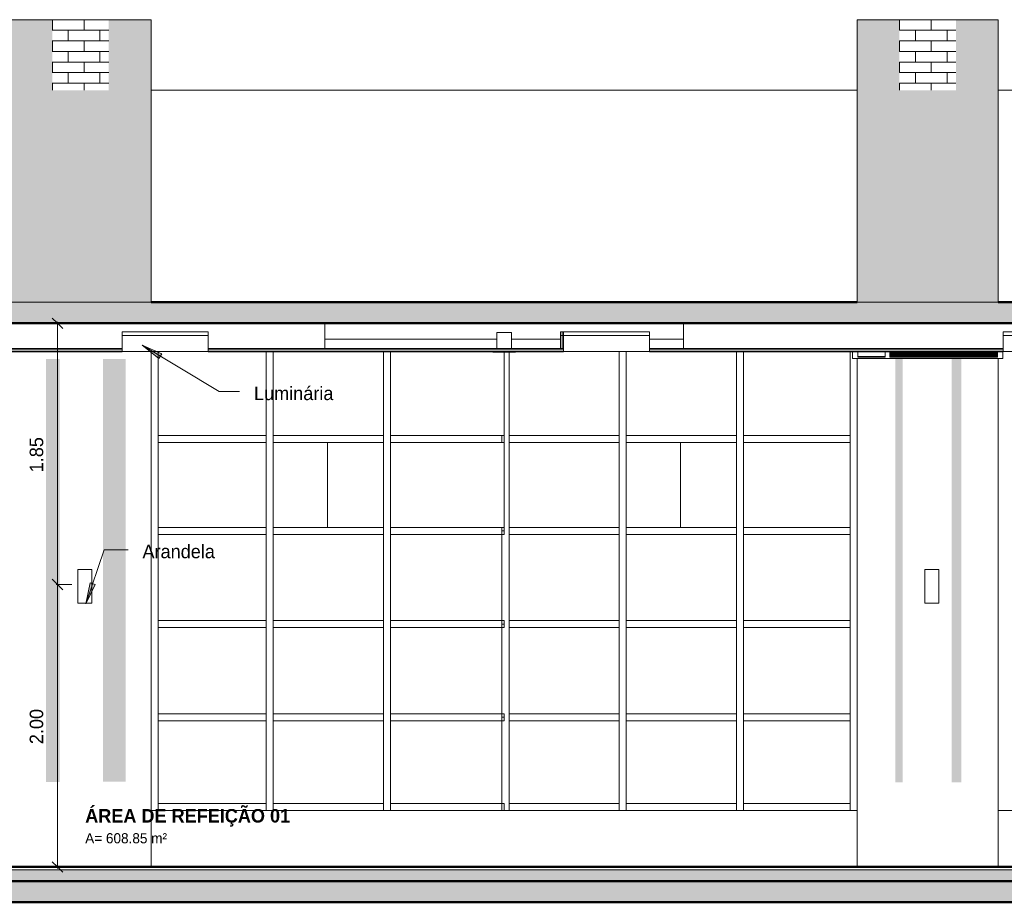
# Model space of a CAD drawing. Header units: metres. Extents: x -29 to 486, y -1 to 6.
# Tile 149 of 165: x 217 to 224, y 0 to 6. Entities that reach past the tile are written whole.
import ezdxf

# ---------------------------------------------------------------- set-up
doc = ezdxf.new("R2010")
doc.units = ezdxf.units.M
for name, color, linetype, lineweight in [('A-ANNO-DIMS', 4, 'Continuous', 18), ('A-ANNO-DIMS-50', 211, 'Continuous', 9), ('A-AREA-IDEN', 2, 'Continuous', 9), ('A-CLNG', 13, 'Continuous', 18), ('A-DETL', 90, 'Continuous', 18), ('A-DETL-GENF', 92, 'Continuous', 18), ('A-FLOR', 192, 'Continuous', 18), ('A-FLOR-MCUT', 51, 'Continuous', 18), ('A-FLOR-PATT', 8, 'Continuous', 50), ('A-GENM', 13, 'Continuous', 18), ('A-GLAZ-CURT', 52, 'Continuous', 18), ('A-GLAZ-CWMG', 51, 'Continuous', 18), ('A-WALL', 113, 'Continuous', 18), ('A-WALL-PATT', 111, 'Continuous', 35), ('E-LITE-EQPM', 33, 'Continuous', 9), ('G-ANNO-TEXT', 231, 'Continuous', 9)]:
    doc.layers.add(name, color=color, linetype=linetype, lineweight=lineweight)
doc.styles.add('Century Gothic', font='GOTHIC.TTF', dxfattribs={"height": 0.071856})
doc.styles.add('Century Gothic_1', font='GOTHIC.TTF', dxfattribs={"height": 0.095807})
doc.styles.add('Century Gothic_B', font='GOTHICB.TTF', dxfattribs={"height": 0.095741})
doc.dimstyles.new('Diagonal_-_2MM_Century_Gothic_-_M_2_3', dxfattribs={"dimscale": 0.3048, "dimtxt": 0.1, "dimasz": 0.246063, "dimexe": 0.032808, "dimexo": 0.0625, "dimgap": 0.246063, "dimtad": 1, "dimrnd": 0.01, "dimzin": 0, "dimdsep": 46, "dimtxsty": 'Century Gothic_1', "dimblk1": 'OBLIQUE', "dimblk2": 'OBLIQUE', "dimsah": 1, "dimcen": 0.09, "dimdle": 0.032808, "dimazin": 0, "dimtfac": 1, "dimtdec": 4, "dimtix": 1, "dimtmove": 0, "dimatfit": 3, "dimfxl": 0.328084, "dimfxlon": 1, "dimtvp": 1, "dimtolj": 1, "dimtzin": 0, "dimarcsym": 2})
doc.dimstyles.new('Diagonal_-_2MM_Century_Gothic_-_M_2_4', dxfattribs={"dimscale": 0.3048, "dimtxt": 0.1, "dimasz": 0.246063, "dimexe": 0.032808, "dimexo": 0.0625, "dimgap": 0.246063, "dimtad": 1, "dimrnd": 0.01, "dimzin": 0, "dimdsep": 46, "dimtxsty": 'Century Gothic_1', "dimblk1": 'OBLIQUE', "dimblk2": 'OBLIQUE', "dimsah": 1, "dimcen": 0.09, "dimdle": 0.032808, "dimazin": 0, "dimtfac": 1, "dimtdec": 4, "dimtix": 1, "dimtmove": 0, "dimatfit": 3, "dimfxl": 0.328084, "dimfxlon": 1, "dimtvp": 1, "dimtolj": 1, "dimtzin": 0, "dimarcsym": 2})

# ---------------------------------------------------------------- blocks, each defined once
blk = doc.blocks.new('Painel do sistema - Envidraçado-955499-Corte DD')
at = {"layer": 'A-GLAZ-CURT'}
for p, q in [((29.0354, 1.035), (28.2804, 1.035)), ((28.2804, 1.035), (28.2804, 0.45)), ((29.0354, 0.45), (29.0354, 1.035)), ((28.2804, 0.45), (29.0354, 0.45))]:
    blk.add_line(p, q, dxfattribs=at)
blk = doc.blocks.new('Montante retangular - 50 x 150 mm-165699-Corte DD')
at = {"layer": 'A-GLAZ-CWMG'}
for p, q in [((28.2804, 0.4), (28.2804, 0.45)), ((29.0354, 0.45), (29.0354, 0.4))]:
    blk.add_line(p, q, dxfattribs=at)
blk = doc.blocks.new('Montante retangular - 50 x 150 mm-958617-Corte DD')
at = {"layer": 'A-GLAZ-CWMG'}
blk.add_line((21.2004, 0.4), (21.2004, 0.45), dxfattribs=at)
blk = doc.blocks.new('Montante retangular - 50 x 150 mm-958670-Corte DD')
at = {"layer": 'A-GLAZ-CWMG'}
blk.add_line((19.5304, 0.4), (19.5304, 0.45), dxfattribs=at)
blk = doc.blocks.new('Montante retangular - 50 x 150 mm-955500-Corte DD')
at = {"layer": 'A-GLAZ-CWMG'}
for p, q in [((23.8854, 1.06), (23.8854, 1.035)), ((23.8854, 0.45), (23.8854, 0.4))]:
    blk.add_line(p, q, dxfattribs=at)
blk = doc.blocks.new('Montante retangular - 50 x 150 mm-V101-Corte DD')
at = {"layer": 'A-GLAZ-CWMG'}
blk.add_line((22.7854, 3.03), (22.7854, 3.055), dxfattribs=at)
blk = doc.blocks.new('Painel do sistema - Envidraçado-955052-Corte DD')
at = {"layer": 'A-GLAZ-CURT'}
for p, q in [((29.0354, 2.355), (28.2804, 2.355)), ((28.2804, 2.355), (28.2804, 1.745)), ((29.0354, 1.745), (29.0354, 2.355)), ((28.2804, 1.745), (29.0354, 1.745))]:
    blk.add_line(p, q, dxfattribs=at)
blk = doc.blocks.new('Montante retangular - 50 x 150 mm-955361-Corte DD')
at = {"layer": 'A-GLAZ-CWMG'}
for p, q in [((23.8854, 2.38), (23.8854, 2.355)), ((23.8854, 1.745), (23.8854, 1.72))]:
    blk.add_line(p, q, dxfattribs=at)
blk = doc.blocks.new('Montante retangular - 50 x 150 mm-955501-Corte DD')
at = {"layer": 'A-GLAZ-CWMG'}
for p, q in [((29.0354, 1.035), (29.0354, 1.06)), ((29.0354, 0.4), (29.0354, 0.45))]:
    blk.add_line(p, q, dxfattribs=at)
blk = doc.blocks.new('Montante retangular - 50 x 150 mm-165960-Corte DD')
at = {"layer": 'A-GLAZ-CWMG'}
for p, q in [((28.2804, 2.355), (28.2804, 2.405)), ((29.0354, 2.405), (29.0354, 2.355))]:
    blk.add_line(p, q, dxfattribs=at)
blk = doc.blocks.new('Montante retangular - 50 x 150 mm-958618-Corte DD')
at = {"layer": 'A-GLAZ-CWMG'}
blk.add_line((21.2004, 1.035), (21.2004, 1.085), dxfattribs=at)
blk = doc.blocks.new('Montante retangular - 50 x 150 mm-958671-Corte DD')
at = {"layer": 'A-GLAZ-CWMG'}
blk.add_line((19.5304, 1.035), (19.5304, 1.085), dxfattribs=at)
blk = doc.blocks.new('Montante retangular - 50 x 150 mm-955439-Corte DD')
at = {"layer": 'A-GLAZ-CWMG'}
for p, q in [((29.0354, 2.355), (29.0354, 2.38)), ((29.0354, 1.72), (29.0354, 1.745))]:
    blk.add_line(p, q, dxfattribs=at)
blk = doc.blocks.new('Painel do sistema - Envidraçado-1797970-Corte DD')
at = {"layer": 'A-GLAZ-CURT'}
for p, q in [((29.0354, 3.005), (28.2804, 3.005)), ((28.2804, 3.005), (28.2804, 2.405)), ((29.0354, 2.405), (29.0354, 3.005)), ((28.2804, 2.405), (29.0354, 2.405))]:
    blk.add_line(p, q, dxfattribs=at)
blk = doc.blocks.new('Painel do sistema - Envidraçado-2527387-Corte DD')
at = {"layer": 'A-GLAZ-CURT'}
for p, q in [((21.5854, 3.005), (21.2004, 3.005)), ((21.2004, 3.005), (21.2004, 2.405)), ((21.5854, 2.405), (21.5854, 3.005)), ((21.2004, 2.405), (21.5854, 2.405))]:
    blk.add_line(p, q, dxfattribs=at)
blk = doc.blocks.new('Painel do sistema - Envidraçado-2527388-Corte DD')
at = {"layer": 'A-GLAZ-CURT'}
for p, q in [((20.3354, 3.005), (19.5304, 3.005)), ((19.5304, 3.005), (19.5304, 2.405)), ((20.3354, 2.405), (20.3354, 3.005)), ((19.5304, 2.405), (20.3354, 2.405))]:
    blk.add_line(p, q, dxfattribs=at)
blk = doc.blocks.new('Montante retangular - 50 x 150 mm-1797972-Corte DD')
at = {"layer": 'A-GLAZ-CWMG'}
for p, q in [((23.8854, 3.03), (23.8854, 3.005)), ((23.8854, 2.405), (23.8854, 2.38))]:
    blk.add_line(p, q, dxfattribs=at)
blk = doc.blocks.new('Montante retangular - 50 x 150 mm-V102-Corte DD')
at = {"layer": 'A-GLAZ-CWMG'}
for p, q in [((19.5304, 2.355), (19.5304, 2.405)), ((20.3354, 2.405), (20.3354, 2.38))]:
    blk.add_line(p, q, dxfattribs=at)
blk = doc.blocks.new('Painel do sistema - Envidraçado-958623-Corte DD')
at = {"layer": 'A-GLAZ-CURT'}
for p, q in [((21.5854, 1.035), (21.2004, 1.035)), ((21.2004, 1.035), (21.2004, 0.45)), ((21.9804, 1.035), (21.5854, 1.035)), ((21.9804, 0.45), (21.9804, 1.035)), ((21.2004, 0.45), (21.5854, 0.45)), ((21.5854, 0.45), (21.9804, 0.45))]:
    blk.add_line(p, q, dxfattribs=at)
blk = doc.blocks.new('Painel do sistema - Envidraçado-958624-Corte DD')
at = {"layer": 'A-GLAZ-CURT'}
for p, q in [((21.5854, 1.695), (21.2004, 1.695)), ((21.2004, 1.695), (21.2004, 1.085)), ((21.9804, 1.695), (21.5854, 1.695)), ((21.9804, 1.085), (21.9804, 1.695)), ((21.2004, 1.085), (21.5854, 1.085)), ((21.5854, 1.085), (21.9804, 1.085))]:
    blk.add_line(p, q, dxfattribs=at)
blk = doc.blocks.new('Painel do sistema - Envidraçado-2527389-Corte DD')
at = {"layer": 'A-GLAZ-CURT'}
for p, q in [((21.9804, 3.005), (21.5854, 3.005)), ((21.5854, 3.005), (21.5854, 2.405)), ((21.9804, 2.405), (21.9804, 3.005)), ((21.5854, 2.405), (21.9804, 2.405))]:
    blk.add_line(p, q, dxfattribs=at)
blk = doc.blocks.new('Montante retangular - 50 x 150 mm-957563-Corte DD')
at = {"layer": 'A-GLAZ-CWMG'}
blk.add_line((21.9804, 0.45), (21.9804, 0.4), dxfattribs=at)
blk = doc.blocks.new('Montante retangular - 50 x 150 mm-957564-Corte DD')
at = {"layer": 'A-GLAZ-CWMG'}
blk.add_line((21.9804, 1.085), (21.9804, 1.035), dxfattribs=at)
blk = doc.blocks.new('Montante retangular - 50 x 150 mm-955498-Corte DD')
at = {"layer": 'A-GLAZ-CWMG'}
for p, q in [((28.2304, 1.06), (28.2304, 1.035)), ((28.2804, 1.06), (28.2804, 1.035)), ((28.2304, 0.45), (28.2304, 0.4)), ((28.2804, 0.45), (28.2804, 0.4))]:
    blk.add_line(p, q, dxfattribs=at)
blk = doc.blocks.new('Montante retangular - 50 x 150 mm-955352-Corte DD')
at = {"layer": 'A-GLAZ-CWMG'}
for p, q in [((28.2304, 2.38), (28.2304, 2.355)), ((28.2804, 2.38), (28.2804, 2.355)), ((28.2304, 1.745), (28.2304, 1.72)), ((28.2804, 1.745), (28.2804, 1.72))]:
    blk.add_line(p, q, dxfattribs=at)
blk = doc.blocks.new('Montante retangular - 50 x 150 mm-1797967-Corte DD')
at = {"layer": 'A-GLAZ-CWMG'}
for p, q in [((28.2304, 3.03), (28.2304, 3.005)), ((28.2804, 3.03), (28.2804, 3.005)), ((28.2304, 2.405), (28.2304, 2.38)), ((28.2804, 2.405), (28.2804, 2.38))]:
    blk.add_line(p, q, dxfattribs=at)
blk = doc.blocks.new('Painel do sistema - Envidraçado-958689-Corte DD')
at = {"layer": 'A-GLAZ-CURT'}
for p, q in [((18.6504, 1.035), (17.8854, 1.035)), ((17.8854, 1.035), (17.8854, 0.45)), ((18.6504, 0.45), (18.6504, 1.035)), ((17.8854, 0.45), (18.6504, 0.45))]:
    blk.add_line(p, q, dxfattribs=at)
blk = doc.blocks.new('Painel do sistema - Envidraçado-958690-Corte DD')
at = {"layer": 'A-GLAZ-CURT'}
for p, q in [((18.6504, 1.695), (17.8854, 1.695)), ((17.8854, 1.695), (17.8854, 1.085)), ((18.6504, 1.085), (18.6504, 1.695)), ((17.8854, 1.085), (18.6504, 1.085))]:
    blk.add_line(p, q, dxfattribs=at)
blk = doc.blocks.new('Painel do sistema - Envidraçado-2527390-Corte DD')
at = {"layer": 'A-GLAZ-CURT'}
for p, q in [((18.6504, 3.005), (17.8854, 3.005)), ((17.8854, 3.005), (17.8854, 2.405)), ((18.6504, 2.405), (18.6504, 3.005)), ((17.8854, 2.405), (18.6504, 2.405))]:
    blk.add_line(p, q, dxfattribs=at)
blk = doc.blocks.new('Montante retangular - 50 x 150 mm-958687-Corte DD')
at = {"layer": 'A-GLAZ-CWMG'}
for p, q in [((17.8854, 0.4), (17.8854, 0.45)), ((18.6504, 0.45), (18.6504, 0.4))]:
    blk.add_line(p, q, dxfattribs=at)
blk = doc.blocks.new('Montante retangular - 50 x 150 mm-958688-Corte DD')
at = {"layer": 'A-GLAZ-CWMG'}
for p, q in [((17.8854, 1.035), (17.8854, 1.085)), ((18.6504, 1.085), (18.6504, 1.035))]:
    blk.add_line(p, q, dxfattribs=at)
blk = doc.blocks.new('Painel do sistema - Envidraçado-955053-Corte DD')
at = {"layer": 'A-GLAZ-CURT'}
for p, q in [((21.1504, 1.035), (20.3704, 1.035)), ((20.3704, 1.035), (20.3704, 0.45)), ((21.1504, 0.45), (21.1504, 1.035)), ((20.3704, 0.45), (21.1504, 0.45))]:
    blk.add_line(p, q, dxfattribs=at)
blk = doc.blocks.new('Painel do sistema - Envidraçado-955359-Corte DD')
at = {"layer": 'A-GLAZ-CURT'}
for p, q in [((21.1504, 1.695), (20.3704, 1.695)), ((20.3704, 1.695), (20.3704, 1.085)), ((21.1504, 1.085), (21.1504, 1.695)), ((20.3704, 1.085), (21.1504, 1.085))]:
    blk.add_line(p, q, dxfattribs=at)
blk = doc.blocks.new('Painel do sistema - Envidraçado-1797975-Corte DD')
at = {"layer": 'A-GLAZ-CURT'}
for p, q in [((21.1504, 3.005), (20.3704, 3.005)), ((20.3704, 3.005), (20.3704, 2.405)), ((21.1504, 2.405), (21.1504, 3.005)), ((20.3704, 2.405), (21.1504, 2.405))]:
    blk.add_line(p, q, dxfattribs=at)
blk = doc.blocks.new('Montante retangular - 50 x 150 mm-165708-Corte DD')
at = {"layer": 'A-GLAZ-CWMG'}
for p, q in [((20.3704, 0.4), (20.3704, 0.45)), ((21.1504, 0.45), (21.1504, 0.4))]:
    blk.add_line(p, q, dxfattribs=at)
blk = doc.blocks.new('Montante retangular - 50 x 150 mm-165958-Corte DD')
at = {"layer": 'A-GLAZ-CWMG'}
for p, q in [((20.3704, 1.035), (20.3704, 1.085)), ((21.1504, 1.085), (21.1504, 1.035))]:
    blk.add_line(p, q, dxfattribs=at)
blk = doc.blocks.new('Painel do sistema - Envidraçado-958673-Corte DD')
at = {"layer": 'A-GLAZ-CURT'}
for p, q in [((20.3204, 0.4), (20.3204, 1.06)), ((20.3204, 1.06), (20.3354, 1.06)), ((20.3354, 1.06), (20.3354, 1.035)), ((20.3354, 1.035), (19.5304, 1.035)), ((19.5304, 1.035), (19.5304, 0.45)), ((19.5304, 0.45), (20.3354, 0.45)), ((20.3354, 0.45), (20.3354, 0.4))]:
    blk.add_line(p, q, dxfattribs=at)
blk = doc.blocks.new('Painel do sistema - Envidraçado-958674-Corte DD')
at = {"layer": 'A-GLAZ-CURT'}
for p, q in [((20.3354, 1.695), (19.5304, 1.695)), ((19.5304, 1.695), (19.5304, 1.085)), ((20.3204, 1.06), (20.3204, 1.72)), ((20.3204, 1.72), (20.3354, 1.72)), ((20.3354, 1.72), (20.3354, 1.695)), ((19.5304, 1.085), (20.3354, 1.085)), ((20.3354, 1.06), (20.3204, 1.06)), ((20.3354, 1.085), (20.3354, 1.06))]:
    blk.add_line(p, q, dxfattribs=at)
blk = doc.blocks.new('Montante retangular - 50 x 150 mm-V103-Corte DD')
at = {"layer": 'A-GLAZ-CWMG'}
for p, q in [((20.3704, 1.06), (20.3704, 1.035)), ((20.3704, 0.45), (20.3704, 0.4))]:
    blk.add_line(p, q, dxfattribs=at)
blk = doc.blocks.new('Montante retangular - 50 x 150 mm-V104-Corte DD')
at = {"layer": 'A-GLAZ-CWMG'}
for p, q in [((20.3704, 1.72), (20.3704, 1.695)), ((20.3704, 1.085), (20.3704, 1.06))]:
    blk.add_line(p, q, dxfattribs=at)
blk = doc.blocks.new('Luminária comercial - Parabólica quadrada - 0600x0600 mm_2 Lâmpadas_ - 120V-819818-Corte DD')
at = {"layer": 'E-LITE-EQPM', "lineweight": 18}
for p, q in [((20.7343, 3.7897), (20.7463, 3.7897)), ((20.7343, 3.7897), (20.7343, 3.7643)), ((20.7343, 3.7643), (20.7463, 3.7643)), ((20.7343, 3.7643), (20.7343, 3.67)), ((20.7463, 3.7643), (20.7343, 3.7643))]:
    blk.add_line(p, q, dxfattribs=at)
blk = doc.blocks.new('Luminária comercial - Parabólica quadrada - 0600x0600 mm_2 Lâmpadas_ - 120V-1152860-Corte DD')
at = {"layer": 'E-LITE-EQPM', "lineweight": 18}
for p, q in [((20.7463, 3.7897), (20.7558, 3.7897)), ((20.7463, 3.7897), (20.7463, 3.7643)), ((20.7463, 3.7643), (20.7558, 3.7643)), ((20.7463, 3.7643), (20.7463, 3.67)), ((20.7558, 3.7643), (20.7463, 3.7643))]:
    blk.add_line(p, q, dxfattribs=at)
blk = doc.blocks.new('Arandela - retangular - Irradiando para cima e para baixo 1-1227313-Corte DD')
at = {"layer": 'E-LITE-EQPM', "lineweight": 18}
for p, q in [((11.3154, 2.1067), (11.4154, 2.1067)), ((11.3154, 2.1067), (11.3154, 1.8676)), ((11.4154, 1.8676), (11.4154, 2.1067)), ((11.4154, 1.8676), (11.3154, 1.8676))]:
    blk.add_line(p, q, dxfattribs=at)
blk = doc.blocks.new('Painel do sistema - Envidraçado-2526919-Corte DD')
at = {"layer": 'A-GLAZ-CURT'}
for p, q in [((22.0304, 3.65), (22.0304, 3.055)), ((22.7854, 3.055), (22.7854, 3.65)), ((22.0304, 3.055), (22.7854, 3.055))]:
    blk.add_line(p, q, dxfattribs=at)
blk = doc.blocks.new('Painel do sistema - Envidraçado-2526920-Corte DD')
at = {"layer": 'A-GLAZ-CURT'}
for p, q in [((21.2004, 3.65), (21.2004, 3.055)), ((21.9804, 3.055), (21.9804, 3.65)), ((21.2004, 3.055), (21.5854, 3.055)), ((21.5854, 3.055), (21.9804, 3.055))]:
    blk.add_line(p, q, dxfattribs=at)
blk = doc.blocks.new('Painel do sistema - Envidraçado-2526921-Corte DD')
at = {"layer": 'A-GLAZ-CURT'}
for p, q in [((20.3704, 3.645), (20.3704, 3.055)), ((21.1504, 3.055), (21.1504, 3.65)), ((20.3704, 3.055), (21.1504, 3.055))]:
    blk.add_line(p, q, dxfattribs=at)
blk = doc.blocks.new('Painel do sistema - Envidraçado-2526922-Corte DD')
at = {"layer": 'A-GLAZ-CURT'}
for p, q in [((19.5304, 3.65), (19.5304, 3.055)), ((20.3354, 3.055), (20.3354, 3.645)), ((19.5304, 3.055), (20.3354, 3.055))]:
    blk.add_line(p, q, dxfattribs=at)
blk = doc.blocks.new('Painel do sistema - Envidraçado-2526923-Corte DD')
at = {"layer": 'A-GLAZ-CURT'}
for p, q in [((17.8854, 3.65), (17.8854, 3.055)), ((18.6504, 3.055), (18.6504, 3.65)), ((17.8854, 3.055), (18.6504, 3.055))]:
    blk.add_line(p, q, dxfattribs=at)
blk = doc.blocks.new('Montante retangular - 50 x 150 mm-1797981-Corte DD')
at = {"layer": 'A-GLAZ-CWMG'}
for p, q in [((22.7854, 3.005), (22.7854, 3.03)), ((22.7854, 2.38), (22.7854, 2.405))]:
    blk.add_line(p, q, dxfattribs=at)
blk = doc.blocks.new('Montante retangular - 50 x 150 mm-2526924-Corte DD')
at = {"layer": 'A-GLAZ-CWMG'}
blk.add_line((17.8854, 3.055), (17.8854, 3.03), dxfattribs=at)
blk = doc.blocks.new('Montante retangular - 50 x 150 mm-2526917-Corte DD')
at = {"layer": 'A-GLAZ-CWMG'}
for p, q in [((21.9804, 3.055), (21.9804, 3.03)), ((22.0304, 3.055), (22.0304, 3.03))]:
    blk.add_line(p, q, dxfattribs=at)
blk = doc.blocks.new('Montante retangular - 50 x 150 mm-V107-Corte DD')
at = {"layer": 'A-GLAZ-CWMG'}
for p, q in [((19.5304, 3.005), (19.5304, 3.055)), ((20.3354, 3.055), (20.3354, 3.005))]:
    blk.add_line(p, q, dxfattribs=at)
blk = doc.blocks.new('Luminária comercial - Parabólica quadrada - 0600x0600 mm_2 Lâmpadas_ - 120V-V109-Corte DD')
at = {"layer": 'E-LITE-EQPM', "lineweight": 18}
for p, q in [((27.0058, 3.7897), (27.6154, 3.7897)), ((27.0058, 3.7897), (27.0058, 3.7643)), ((27.6154, 3.7643), (27.6154, 3.7897)), ((27.0058, 3.7643), (27.6154, 3.7643)), ((27.0058, 3.7643), (27.0058, 3.65)), ((27.6154, 3.7643), (27.0058, 3.7643)), ((27.6154, 3.65), (27.6154, 3.7643)), ((27.6154, 3.65), (27.0058, 3.65))]:
    blk.add_line(p, q, dxfattribs=at)
blk = doc.blocks.new('Iluminação embutida - Simples - 160 x 160 x 136mm-2090343-Corte DD')
at = {"layer": 'E-LITE-EQPM', "lineweight": 18}
for p, q in [((20.2834, 3.784), (20.2834, 3.67)), ((20.2834, 3.784), (20.3874, 3.784)), ((20.2854, 3.786), (20.2854, 3.784)), ((20.2854, 3.786), (20.3854, 3.786)), ((20.3854, 3.784), (20.3854, 3.786)), ((20.3874, 3.67), (20.3874, 3.784)), ((20.2554, 3.65), (20.2554, 3.645)), ((20.4154, 3.645), (20.2554, 3.645)), ((20.4154, 3.645), (20.4154, 3.65))]:
    blk.add_line(p, q, dxfattribs=at)
blk = doc.blocks.new('Equipamento - Ar-Condicionado Split - Equipamento - Ar-Condicionado Split-2606012-Corte DD')
at = {"layer": 'A-GENM'}
for p, q in [((10.8019, 3.6), (10.8019, 3.6496)), ((10.8416, 3.6096), (10.8416, 3.6496)), ((11.034, 3.6496), (11.034, 3.6096)), ((11.067, 3.6463), (11.067, 3.6496)), ((11.067, 3.6447), (11.067, 3.6466)), ((11.829, 3.6466), (11.067, 3.6466)), ((11.829, 3.6447), (11.067, 3.6447)), ((11.067, 3.6397), (11.067, 3.6443)), ((11.829, 3.6417), (11.067, 3.6417)), ((11.067, 3.6397), (11.067, 3.6407)), ((11.829, 3.6397), (11.067, 3.6397)), ((11.067, 3.6346), (11.067, 3.6391)), ((11.829, 3.6361), (11.067, 3.6361)), ((11.067, 3.6342), (11.067, 3.6352)), ((11.829, 3.6342), (11.067, 3.6342)), ((11.067, 3.6301), (11.067, 3.6337)), ((11.829, 3.6306), (11.067, 3.6306)), ((11.067, 3.6287), (11.067, 3.6297)), ((11.829, 3.6287), (11.067, 3.6287)), ((11.067, 3.6252), (11.067, 3.6285)), ((11.829, 3.6496), (11.829, 3.6463)), ((11.829, 3.6466), (11.829, 3.6447)), ((11.829, 3.6443), (11.829, 3.6397)), ((11.829, 3.6407), (11.829, 3.6397)), ((11.829, 3.6391), (11.829, 3.6346)), ((11.829, 3.6352), (11.829, 3.6342)), ((11.829, 3.6337), (11.829, 3.6301)), ((11.829, 3.6297), (11.829, 3.6287)), ((11.829, 3.6285), (11.829, 3.6252)), ((11.8687, 3.6496), (11.8687, 3.6)), ((11.8687, 3.6), (10.8019, 3.6)), ((11.034, 3.6142), (10.8416, 3.6142)), ((11.034, 3.6096), (10.8416, 3.6096)), ((11.829, 3.6256), (11.067, 3.6256)), ((11.067, 3.6238), (11.067, 3.6247)), ((11.829, 3.6238), (11.067, 3.6238)), ((11.067, 3.6206), (11.067, 3.6233)), ((11.829, 3.6215), (11.067, 3.6215)), ((11.067, 3.6196), (11.067, 3.6206)), ((11.829, 3.6196), (11.067, 3.6196)), ((11.067, 3.6164), (11.067, 3.6189)), ((11.067, 3.615), (11.067, 3.6168)), ((11.829, 3.6168), (11.067, 3.6168)), ((11.829, 3.615), (11.067, 3.615)), ((11.067, 3.6096), (11.067, 3.6143)), ((11.829, 3.6096), (11.067, 3.6096)), ((11.829, 3.6247), (11.829, 3.6238)), ((11.829, 3.6233), (11.829, 3.6206)), ((11.829, 3.6206), (11.829, 3.6196)), ((11.829, 3.6189), (11.829, 3.6164)), ((11.829, 3.6168), (11.829, 3.615)), ((11.829, 3.6143), (11.829, 3.6096))]:
    blk.add_line(p, q, dxfattribs=at)
blk = doc.blocks.new('Modelos genéricos 24 - Modelos genéricos 21-2628786-Corte DD')
at = {"layer": 'A-GENM'}
for p, q in [((19.0654, 3.7387), (20.2834, 3.7387)), ((20.3874, 3.7387), (20.7343, 3.7387)), ((21.3654, 3.7387), (21.6054, 3.7387))]:
    blk.add_line(p, q, dxfattribs=at)
blk = doc.blocks.new('DIMBLOCK38-Corte DD')
at = {"layer": 'A-ANNO-DIMS-50', "lineweight": 35, "transparency": 16777216}
for p, q in [((217.5382, 3.85), (217.5007, 3.8875)), ((217.5382, 3.85), (217.5757, 3.8125)), ((217.5382, 2), (217.5007, 2.0375)), ((217.5382, 2), (217.5757, 1.9625))]:
    blk.add_line(p, q, dxfattribs=at)
at = {"layer": 'A-ANNO-DIMS-50', "transparency": 16777216}
for p, q in [((217.6382, 3.85), (217.5282, 3.85)), ((217.5382, 3.86), (217.5382, 2)), ((217.5382, 3.85), (217.6382, 3.85)), ((217.6382, 2), (217.5282, 2)), ((217.5382, 2), (217.6382, 2))]:
    blk.add_line(p, q, dxfattribs=at)
at = {"layer": 'A-ANNO-DIMS-50', "color": 0, "transparency": 16777216, "insert": (217.3404, 2.7948), "char_height": 0.09581, "width": 0.312381, "attachment_point": 1, "rotation": 90, "line_spacing_factor": 0.984117, "style": 'Century Gothic_1'}
blk.add_mtext('1.85', dxfattribs=at)
blk = doc.blocks.new('_Oblique')
at = {"color": 0, "linetype": 'ByBlock', "lineweight": -2}
blk.add_line((-0.5, -0.5), (0.5, 0.5), dxfattribs=at)
blk = doc.blocks.new('DIMBLOCK39-Corte DD')
at = {"layer": 'A-ANNO-DIMS-50', "lineweight": 35, "transparency": 16777216}
for p, q in [((217.5382, 2), (217.5007, 2.0375)), ((217.5382, 2), (217.5757, 1.9625)), ((217.5382, 0), (217.5007, 0.0375)), ((217.5382, 0), (217.5757, -0.0375))]:
    blk.add_line(p, q, dxfattribs=at)
at = {"layer": 'A-ANNO-DIMS-50', "transparency": 16777216}
for p, q in [((217.6382, 2), (217.5282, 2)), ((217.5382, 2), (217.5382, -0.01)), ((217.5382, 2), (217.6382, 2)), ((217.6382, 0), (217.5282, 0)), ((217.5382, 0), (217.6382, 0))]:
    blk.add_line(p, q, dxfattribs=at)
at = {"layer": 'A-ANNO-DIMS-50', "color": 0, "transparency": 16777216, "insert": (217.3404, 0.8698), "char_height": 0.09581, "width": 0.312381, "attachment_point": 1, "rotation": 90, "line_spacing_factor": 0.984117, "style": 'Century Gothic_1'}
blk.add_mtext('2.00', dxfattribs=at)

msp = doc.modelspace()

# ---------------------------------------------------------------- hatches: boundary and pattern name
at = {"layer": 'A-DETL-GENF'}
h = msp.add_hatch(dxfattribs=at)
h.set_pattern_fill('FP_82', style=0, pattern_type=2)
h.set_pattern_definition([(0, (4.536, 2.875), (0, 0.075), []), (90, (4.536, 2.875), (-0.112, 0.075), [0.075, -0.075])])
h.paths.add_polyline_path([(211.2007, 4), (212.2007, 4), (212.2007, 6), (211.9007, 6), (211.9007, 5.5), (211.5007, 5.5), (211.5007, 6), (211.2007, 6), (211.2007, 5.0477)], flags=0)
h.paths.add_polyline_path([(223.2007, 4), (224.2007, 4), (224.2007, 6), (223.9007, 6), (223.9007, 5.5), (223.5007, 5.5), (223.5007, 6), (223.2007, 6), (223.2007, 5.0477)], flags=0)
h.paths.add_polyline_path([(218.2007, 4), (218.2007, 6), (217.9007, 6), (217.9007, 5.5), (217.5007, 5.5), (217.5007, 6), (217.2007, 6), (217.2007, 4), (217.3014, 4)], flags=0)
for points in [[(217.5007, 0.6016), (217.5539, 0.6016), (217.5539, 3.5975), (217.4557, 3.5975), (217.4557, 0.6016)], [(217.9007, 0.605), (218.0207, 0.605), (218.0207, 3.5975), (217.8607, 3.5975), (217.8607, 0.605)], [(223.5007, 0.6), (223.5239, 0.6), (223.5239, 3.5975), (223.4707, 3.5975), (223.4707, 0.6)], [(223.9007, 0.6), (223.9381, 0.6), (223.9381, 3.5975), (223.8707, 3.5975), (223.8707, 0.6)]]:
    msp.add_hatch(color=7, dxfattribs=at).paths.add_polyline_path(points, flags=0)
at = {"layer": 'A-FLOR-PATT', "lineweight": 18}
for points in [[(229.9007, 3.85), (230.3007, 3.85), (230.3007, 4), (179.2008, 4), (179.2008, 3.85), (227.8674, 3.85)], [(203.5907, -0.1), (229.4507, -0.1), (229.4507, -0.02), (203.5907, -0.02)], [(194.4085, -0.25), (231.3893, -0.25), (231.3893, -0.1), (175.9008, -0.1), (175.9008, -0.25), (192.6475, -0.25)]]:
    msp.add_hatch(color=256, dxfattribs=at).paths.add_polyline_path(points, flags=0)
at = {"layer": 'A-WALL-PATT', "lineweight": 18}
h = msp.add_hatch(dxfattribs=at)
h.set_pattern_fill('FP_70', color=256, style=0, pattern_type=2)
h.set_pattern_definition([(0, (16.91, 0), (0, 0.075), []), (90, (16.91, 0), (-0.112, 0.075), [0.075, -0.075])])
h.paths.add_polyline_path([(217.9007, 5.5), (217.9007, 6), (217.5007, 6), (217.5007, 5.5)], flags=0)
h = msp.add_hatch(dxfattribs=at)
h.set_pattern_fill('FP_71', color=256, style=0, pattern_type=2)
h.set_pattern_definition([(0, (22.91, 0), (0, 0.075), []), (90, (22.91, 0), (-0.112, 0.075), [0.075, -0.075])])
h.paths.add_polyline_path([(223.9007, 5.5), (223.9007, 6), (223.5007, 6), (223.5007, 5.5)], flags=0)
at = {"layer": 'G-ANNO-TEXT'}
for points in [[(218.1368, 3.6943), (218.2552, 3.6), (218.2755, 3.6339)], [(217.7385, 1.8636), (217.8052, 1.9994), (217.7678, 2.012)]]:
    msp.add_hatch(color=210, dxfattribs=at).paths.add_polyline_path(points, flags=0)

# ---------------------------------------------------------------- linework, layer by layer
at = {"layer": 'A-CLNG'}
for p, q in [((219.4307, 3.67), (219.4307, 3.85)), ((221.9707, 3.67), (221.9707, 3.85))]:
    msp.add_line(p, q, dxfattribs=at)
at = {"layer": 'A-CLNG', "lineweight": 35}
for p, q in [((217.9961, 3.67), (215.4807, 3.67)), ((215.4807, 3.65), (217.9961, 3.65)), ((221.1211, 3.67), (218.6057, 3.67)), ((218.6057, 3.65), (221.1211, 3.65)), ((224.2361, 3.67), (221.7307, 3.67)), ((221.7307, 3.65), (224.2361, 3.65))]:
    msp.add_line(p, q, dxfattribs=at)
at = {"layer": 'A-DETL'}
for p, q in [((217.5007, 6), (217.2007, 6)), ((218.2007, 6), (217.9007, 6)), ((218.2007, 4), (218.2007, 6)), ((223.5007, 6), (223.2007, 6)), ((223.2007, 6), (223.2007, 4)), ((224.2007, 6), (223.9007, 6)), ((224.2007, 4), (224.2007, 6)), ((217.2007, 4), (218.2007, 4)), ((223.2007, 4), (224.2007, 4))]:
    msp.add_line(p, q, dxfattribs=at)
at = {"layer": 'A-FLOR', "lineweight": 50}
for p, q in [((223.2007, 4), (218.2007, 4)), ((230.3007, 4), (224.2007, 4)), ((203.4407, 3.85), (230.3007, 3.85)), ((229.4507, 0), (203.4407, 0)), ((231.3893, -0.1), (175.0376, -0.1)), ((175.0376, -0.25), (231.3893, -0.25))]:
    msp.add_line(p, q, dxfattribs=at)
at = {"layer": 'A-FLOR-MCUT'}
msp.add_line((229.4507, -0.02), (175.9008, -0.02), dxfattribs=at)
at = {"layer": 'A-WALL'}
for p, q in [((217.9007, 6), (217.5007, 6)), ((223.9007, 6), (223.5007, 6)), ((223.2007, 5.5), (218.2007, 5.5)), ((229.9007, 5.5), (224.2007, 5.5)), ((218.2007, 0), (218.2007, 3.65)), ((223.2007, 3.6), (223.2007, 0)), ((224.2007, 0), (224.2007, 3.6)), ((223.2007, 0.4), (218.2007, 0.4)), ((229.4307, 0.4), (224.2007, 0.4))]:
    msp.add_line(p, q, dxfattribs=at)
at = {"layer": 'G-ANNO-TEXT', "color": 210}
for p, q in [((218.1368, 3.6943), (218.2552, 3.6)), ((218.2755, 3.6339), (218.1368, 3.6943)), ((218.1368, 3.6943), (218.6818, 3.3664)), ((218.2552, 3.6), (218.2755, 3.6339)), ((218.6818, 3.3664), (218.8277, 3.3664)), ((217.7385, 1.8636), (217.8677, 2.2465)), ((217.8677, 2.2465), (218.0378, 2.2465)), ((217.7678, 2.012), (217.7385, 1.8636)), ((217.7385, 1.8636), (217.8052, 1.9994)), ((217.8052, 1.9994), (217.7678, 2.012))]:
    msp.add_line(p, q, dxfattribs=at)

# ---------------------------------------------------------------- block references
at = {"layer": 'A-GENM'}
for name, p in [('Modelos genéricos 24 - Modelos genéricos 21-2628786-Corte DD', (200.3653, 0)), ('Equipamento - Ar-Condicionado Split - Equipamento - Ar-Condicionado Split-2606012-Corte DD', (212.3653, 0))]:
    msp.add_blockref(name, p, dxfattribs=at)
at = {"layer": 'A-GLAZ-CURT'}
for name, p in [('Painel do sistema - Envidraçado-2526923-Corte DD', (200.3653, 0)), ('Painel do sistema - Envidraçado-2526920-Corte DD', (197.8653, 0)), ('Painel do sistema - Envidraçado-2526922-Corte DD', (200.3653, 0)), ('Painel do sistema - Envidraçado-2526921-Corte DD', (200.3653, 0)), ('Painel do sistema - Envidraçado-2526920-Corte DD', (200.3653, 0)), ('Painel do sistema - Envidraçado-2526919-Corte DD', (200.3653, 0)), ('Painel do sistema - Envidraçado-2527390-Corte DD', (200.3653, 0)), ('Painel do sistema - Envidraçado-2527387-Corte DD', (197.8653, 0)), ('Painel do sistema - Envidraçado-2527389-Corte DD', (197.8653, 0)), ('Painel do sistema - Envidraçado-2527388-Corte DD', (200.3653, 0)), ('Painel do sistema - Envidraçado-1797975-Corte DD', (200.3653, 0)), ('Painel do sistema - Envidraçado-2527387-Corte DD', (200.3653, 0)), ('Painel do sistema - Envidraçado-2527389-Corte DD', (200.3653, 0)), ('Painel do sistema - Envidraçado-1797970-Corte DD', (194.1153, 0)), ('Painel do sistema - Envidraçado-958674-Corte DD', (200.3653, 0.66)), ('Painel do sistema - Envidraçado-958690-Corte DD', (200.3653, 0.66)), ('Painel do sistema - Envidraçado-958624-Corte DD', (197.8653, 0.66)), ('Painel do sistema - Envidraçado-955359-Corte DD', (200.3653, 0.66)), ('Painel do sistema - Envidraçado-958624-Corte DD', (200.3653, 0.66)), ('Painel do sistema - Envidraçado-955052-Corte DD', (194.1153, 0)), ('Painel do sistema - Envidraçado-958690-Corte DD', (200.3653, 0)), ('Painel do sistema - Envidraçado-958624-Corte DD', (197.8653, 0)), ('Painel do sistema - Envidraçado-958674-Corte DD', (200.3653, 0)), ('Painel do sistema - Envidraçado-955359-Corte DD', (200.3653, 0)), ('Painel do sistema - Envidraçado-958624-Corte DD', (200.3653, 0)), ('Painel do sistema - Envidraçado-955052-Corte DD', (194.1153, -0.66)), ('Painel do sistema - Envidraçado-958673-Corte DD', (200.3653, 0)), ('Painel do sistema - Envidraçado-958689-Corte DD', (200.3653, 0)), ('Painel do sistema - Envidraçado-958623-Corte DD', (197.8653, 0)), ('Painel do sistema - Envidraçado-955053-Corte DD', (200.3653, 0)), ('Painel do sistema - Envidraçado-958623-Corte DD', (200.3653, 0)), ('Painel do sistema - Envidraçado-955499-Corte DD', (194.1153, 0))]:
    msp.add_blockref(name, p, dxfattribs=at)
at = {"layer": 'A-GLAZ-CWMG'}
for name, p in [('Montante retangular - 50 x 150 mm-2526924-Corte DD', (200.3653, 0)), ('Montante retangular - 50 x 150 mm-958688-Corte DD', (200.3653, 1.97)), ('Montante retangular - 50 x 150 mm-1797972-Corte DD', (194.3653, 0)), ('Montante retangular - 50 x 150 mm-2526917-Corte DD', (197.0353, 0)), ('Montante retangular - 50 x 150 mm-1797967-Corte DD', (190.7853, 0)), ('Montante retangular - 50 x 150 mm-958618-Corte DD', (197.8653, 1.97)), ('Montante retangular - 50 x 150 mm-2526917-Corte DD', (197.8653, 0)), ('Montante retangular - 50 x 150 mm-957564-Corte DD', (197.8653, 1.97)), ('Montante retangular - 50 x 150 mm-1797967-Corte DD', (191.6153, 0)), ('Montante retangular - 50 x 150 mm-V107-Corte DD', (200.3653, 0)), ('Montante retangular - 50 x 150 mm-2526917-Corte DD', (198.7053, 0)), ('Montante retangular - 50 x 150 mm-1797967-Corte DD', (192.4553, 0)), ('Montante retangular - 50 x 150 mm-165958-Corte DD', (200.3653, 1.97)), ('Montante retangular - 50 x 150 mm-2526917-Corte DD', (199.5353, 0)), ('Montante retangular - 50 x 150 mm-1797967-Corte DD', (193.2853, 0)), ('Montante retangular - 50 x 150 mm-958618-Corte DD', (200.3653, 1.97)), ('Montante retangular - 50 x 150 mm-2526917-Corte DD', (200.3653, 0)), ('Montante retangular - 50 x 150 mm-957564-Corte DD', (200.3653, 1.97)), ('Montante retangular - 50 x 150 mm-1797967-Corte DD', (194.1153, 0)), ('Montante retangular - 50 x 150 mm-165960-Corte DD', (194.1153, 0.65)), ('Montante retangular - 50 x 150 mm-V101-Corte DD', (200.3653, 0)), ('Montante retangular - 50 x 150 mm-1797981-Corte DD', (200.3653, 0)), ('Montante retangular - 50 x 150 mm-958688-Corte DD', (200.3653, 1.32)), ('Montante retangular - 50 x 150 mm-955361-Corte DD', (194.3653, 0)), ('Montante retangular - 50 x 150 mm-955352-Corte DD', (190.7853, 0)), ('Montante retangular - 50 x 150 mm-958618-Corte DD', (197.8653, 1.32)), ('Montante retangular - 50 x 150 mm-957564-Corte DD', (197.8653, 1.32)), ('Montante retangular - 50 x 150 mm-955352-Corte DD', (191.6153, 0)), ('Montante retangular - 50 x 150 mm-V102-Corte DD', (200.3653, 0)), ('Montante retangular - 50 x 150 mm-165958-Corte DD', (200.3653, 1.32)), ('Montante retangular - 50 x 150 mm-V104-Corte DD', (200.3653, 0.66)), ('Montante retangular - 50 x 150 mm-955352-Corte DD', (193.2853, 0)), ('Montante retangular - 50 x 150 mm-958618-Corte DD', (200.3653, 1.32)), ('Montante retangular - 50 x 150 mm-957564-Corte DD', (200.3653, 1.32)), ('Montante retangular - 50 x 150 mm-955352-Corte DD', (194.1153, 0)), ('Montante retangular - 50 x 150 mm-165960-Corte DD', (194.1153, 0)), ('Montante retangular - 50 x 150 mm-955439-Corte DD', (194.1153, 0)), ('Montante retangular - 50 x 150 mm-958688-Corte DD', (200.3653, 0.66)), ('Montante retangular - 50 x 150 mm-958618-Corte DD', (197.8653, 0.66)), ('Montante retangular - 50 x 150 mm-957564-Corte DD', (197.8653, 0.66)), ('Montante retangular - 50 x 150 mm-958671-Corte DD', (200.3653, 0.66)), ('Montante retangular - 50 x 150 mm-165958-Corte DD', (200.3653, 0.66)), ('Montante retangular - 50 x 150 mm-958618-Corte DD', (200.3653, 0.66)), ('Montante retangular - 50 x 150 mm-957564-Corte DD', (200.3653, 0.66)), ('Montante retangular - 50 x 150 mm-165960-Corte DD', (194.1153, -0.66)), ('Montante retangular - 50 x 150 mm-955361-Corte DD', (194.3653, -0.66)), ('Montante retangular - 50 x 150 mm-955352-Corte DD', (190.7853, -0.66)), ('Montante retangular - 50 x 150 mm-955352-Corte DD', (191.6153, -0.66)), ('Montante retangular - 50 x 150 mm-V104-Corte DD', (200.3653, 0)), ('Montante retangular - 50 x 150 mm-955352-Corte DD', (193.2853, -0.66)), ('Montante retangular - 50 x 150 mm-955352-Corte DD', (194.1153, -0.66)), ('Montante retangular - 50 x 150 mm-955439-Corte DD', (194.1153, -0.66)), ('Montante retangular - 50 x 150 mm-958688-Corte DD', (200.3653, 0)), ('Montante retangular - 50 x 150 mm-955500-Corte DD', (194.3653, 0)), ('Montante retangular - 50 x 150 mm-955498-Corte DD', (190.7853, 0)), ('Montante retangular - 50 x 150 mm-958618-Corte DD', (197.8653, 0)), ('Montante retangular - 50 x 150 mm-957564-Corte DD', (197.8653, 0)), ('Montante retangular - 50 x 150 mm-955498-Corte DD', (191.6153, 0)), ('Montante retangular - 50 x 150 mm-958671-Corte DD', (200.3653, 0)), ('Montante retangular - 50 x 150 mm-165958-Corte DD', (200.3653, 0)), ('Montante retangular - 50 x 150 mm-V103-Corte DD', (200.3653, 0)), ('Montante retangular - 50 x 150 mm-955498-Corte DD', (193.2853, 0)), ('Montante retangular - 50 x 150 mm-958618-Corte DD', (200.3653, 0)), ('Montante retangular - 50 x 150 mm-957564-Corte DD', (200.3653, 0)), ('Montante retangular - 50 x 150 mm-955498-Corte DD', (194.1153, 0)), ('Montante retangular - 50 x 150 mm-165960-Corte DD', (194.1153, -1.32)), ('Montante retangular - 50 x 150 mm-955501-Corte DD', (194.1153, 0)), ('Montante retangular - 50 x 150 mm-958687-Corte DD', (200.3653, 0)), ('Montante retangular - 50 x 150 mm-958617-Corte DD', (197.8653, 0)), ('Montante retangular - 50 x 150 mm-957563-Corte DD', (197.8653, 0)), ('Montante retangular - 50 x 150 mm-958670-Corte DD', (200.3653, 0)), ('Montante retangular - 50 x 150 mm-165708-Corte DD', (200.3653, 0)), ('Montante retangular - 50 x 150 mm-958617-Corte DD', (200.3653, 0)), ('Montante retangular - 50 x 150 mm-957563-Corte DD', (200.3653, 0)), ('Montante retangular - 50 x 150 mm-165699-Corte DD', (194.1153, 0))]:
    msp.add_blockref(name, p, dxfattribs=at)
at = {"layer": 'E-LITE-EQPM', "lineweight": 18}
for name, p in [('Luminária comercial - Parabólica quadrada - 0600x0600 mm_2 Lâmpadas_ - 120V-V109-Corte DD', (190.9903, 0)), ('Iluminação embutida - Simples - 160 x 160 x 136mm-2090343-Corte DD', (200.3653, 0)), ('Luminária comercial - Parabólica quadrada - 0600x0600 mm_2 Lâmpadas_ - 120V-819818-Corte DD', (200.3653, 0)), ('Luminária comercial - Parabólica quadrada - 0600x0600 mm_2 Lâmpadas_ - 120V-1152860-Corte DD', (200.3653, 0)), ('Luminária comercial - Parabólica quadrada - 0600x0600 mm_2 Lâmpadas_ - 120V-V109-Corte DD', (194.1153, 0)), ('Luminária comercial - Parabólica quadrada - 0600x0600 mm_2 Lâmpadas_ - 120V-V109-Corte DD', (197.2303, 0)), ('Arandela - retangular - Irradiando para cima e para baixo 1-1227313-Corte DD', (206.3653, 0)), ('Arandela - retangular - Irradiando para cima e para baixo 1-1227313-Corte DD', (212.3653, 0))]:
    msp.add_blockref(name, p, dxfattribs=at)

# ---------------------------------------------------------------- texts
at = {"layer": 'A-AREA-IDEN', "attachment_point": 1}
for s, insert, char_height, width, line_spacing_factor, style in [('ÁREA DE REFEIÇÃO 01', (217.7337, 0.4105), 0.095741, 1.6716, 0.984796, 'Century Gothic_B'), ('A= 608.85 m²', (217.7337, 0.2395), 0.071856, 0.7344, 0.984117, 'Century Gothic')]:
    msp.add_mtext(s, dxfattribs=dict(at, insert=insert, char_height=char_height, width=width, line_spacing_factor=line_spacing_factor, style=style))
at = {"layer": 'G-ANNO-TEXT', "color": 7, "char_height": 0.09581, "attachment_point": 1, "line_spacing_factor": 0.984117, "style": 'Century Gothic_1'}
for s, insert, width in [('Luminária', (218.9293, 3.402), 0.7356), ('Arandela', (218.1394, 2.2822), 0.7164)]:
    msp.add_mtext(s, dxfattribs=dict(at, insert=insert, width=width))

# ---------------------------------------------------------------- dimensions: what is measured, and where the dimension line sits
at = {"layer": 'A-ANNO-DIMS', "lineweight": 9}
for base, p1, p2, dimstyle, override, picture, middle in [((217.5382, 2), (217.6382, 3.85), (217.6382, 2), 'Diagonal_-_2MM_Century_Gothic_-_M_2_3', {"dimpost": '<>', "dimfxl": 1.85}, 'DIMBLOCK38-Corte DD', (217.4129, 2.925)), ((217.5382, 0), (217.6382, 2), (217.6382, 0), 'Diagonal_-_2MM_Century_Gothic_-_M_2_4', {"dimpost": '<>', "dimfxl": 2}, 'DIMBLOCK39-Corte DD', (217.4129, 1))]:
    dim = msp.add_linear_dim(base=base, p1=p1, p2=p2, angle=90, dimstyle=dimstyle, override=override, dxfattribs=at)
    dim.commit()
    dim.dimension.update_dxf_attribs({"geometry": picture, "text_midpoint": middle})

doc.saveas('drawing.dxf')
